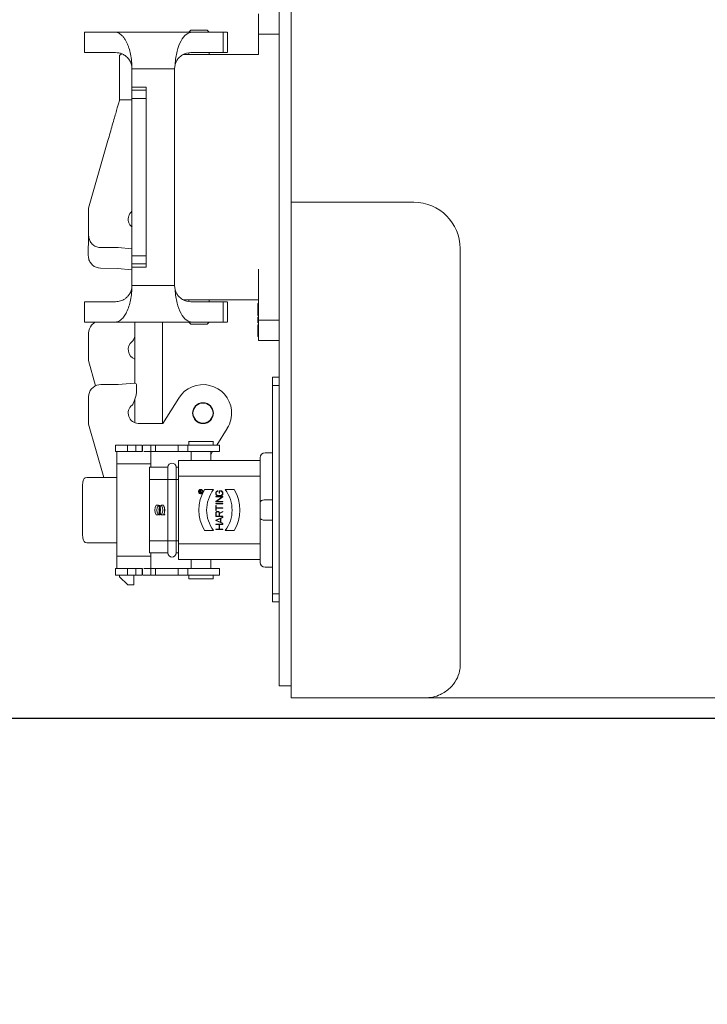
# Model space of a CAD drawing. Header units: millimetres. Extents: x 2665 to 40538, y 289 to 6965.
# Tile 3 of 68: x 4382 to 4551, y 1789 to 2030. Entities that reach past the tile are written whole.
import ezdxf

# ---------------------------------------------------------------- set-up
doc = ezdxf.new("R2010")
doc.units = ezdxf.units.MM
doc.header["$LTSCALE"] = 10
doc.layers.add('도면층1', color=1, linetype='Continuous')
doc.styles.add('HHI_Dims', font='simplex.shx', dxfattribs={"width": 0.8, "bigfont": 'whgtxt.shx'})
doc.dimstyles.new('HHI_Standard$0', dxfattribs={"dimtxt": 2.8, "dimasz": 2.5, "dimexe": 1, "dimexo": 1, "dimgap": 1.5, "dimtad": 1, "dimdsep": 46, "dimtxsty": 'HHI_Dims', "dimcen": 0, "dimclrd": 1, "dimclre": 1, "dimclrt": 1, "dimadec": 0, "dimazin": 2, "dimtp": 0.1, "dimtm": 0.1, "dimtfac": 0.65, "dimtmove": 0, "dimatfit": 3, "dimldrblk": 'OPEN30', "dimfxl": 1, "dimlwd": -1, "dimlwe": -1, "dimarcsym": 1})
doc.dimstyles.new('HHI_Standard$2', dxfattribs={"dimtxt": 3.5, "dimasz": 3.5, "dimexe": 1, "dimexo": 1, "dimgap": 1.5, "dimtad": 1, "dimdsep": 46, "dimtxsty": 'HHI_Dims', "dimcen": 0, "dimclrd": 3, "dimclre": 3, "dimclrt": 2, "dimadec": 3, "dimazin": 2, "dimtp": 0.1, "dimtm": 0.1, "dimtfac": 0.65, "dimtmove": 0, "dimatfit": 3, "dimldrblk": 'OPEN30', "dimfxl": 1, "dimlwd": -1, "dimlwe": -1, "dimarcsym": 1})

# ---------------------------------------------------------------- blocks, each defined once
blk = doc.blocks.new('base')
at = {"linetype": 'Continuous', "lineweight": 15}
for p, q in [((14988.76, -4026.24), (14988.76, -3846.24)), ((14991.76, -3904.24), (14991.76, -3849.24)), ((14983.76, -3866.74), (14983.76, -3876.74)), ((14941.16, -3876.24), (14941.16, -3871.24)), ((14948.58, -3871.24), (14941.16, -3871.24)), ((14967.5, -3871.24), (14948.58, -3871.24)), ((14967.16, -3870.74), (14966.66, -3871.24)), ((14971.16, -3870.74), (14967.16, -3870.74)), ((14975.09, -3871.24), (14967.5, -3871.24)), ((14971.66, -3871.24), (14971.16, -3870.74)), ((14975.09, -3876.24), (14975.09, -3871.24)), ((14976.16, -3876.24), (14976.16, -3871.24)), ((14988.76, -3871.74), (14983.76, -3871.74)), ((14948.78, -3876.24), (14941.16, -3876.24)), ((14950.19, -3876.51), (14949.76, -3876.94)), ((14949.76, -3887.79), (14949.76, -3876.94)), ((14983.76, -3876.74), (14965.37, -3876.74)), ((14966.66, -3876.38), (14966.66, -3876.74)), ((14975.09, -3876.24), (14967.18, -3876.24)), ((14971.66, -3876.74), (14971.66, -3876.19)), ((14963.18, -3880.24), (14952.78, -3880.24)), ((14952.78, -3884.74), (14952.78, -3880.24)), ((14963.33, -3879.14), (14963.18, -3880.24)), ((14963.18, -3880.24), (14963.18, -3933.24)), ((14949.76, -3881.63), (14949.76, -3881.63)), ((14949.76, -3883.04), (14949.76, -3883.04)), ((14952.78, -3884.74), (14956.28, -3884.74)), ((14952.78, -3885.48), (14952.78, -3884.74)), ((14952.78, -3885.48), (14956.28, -3885.48)), ((14956.28, -3885.48), (14956.28, -3884.74)), ((14949.76, -3887.79), (14952.78, -3887.79)), ((14952.78, -3887.48), (14956.28, -3887.48)), ((14952.78, -3926), (14952.78, -3887.48)), ((14956.28, -3926), (14956.28, -3887.48)), ((14942.16, -3914.29), (14946.89, -3897.79)), ((14991.76, -3912.9), (14991.76, -3904.24)), ((14942.16, -3914.29), (14942.16, -3920.99)), ((14991.76, -4034.24), (14991.76, -3912.9)), ((15021.76, -3912.9), (14991.76, -3912.9)), ((14942.18, -3921.09), (14942.09, -3925.94)), ((14944.69, -3923.95), (14944.65, -3923.94)), ((14944.69, -3923.95), (14945.16, -3923.99)), ((14945.16, -3923.99), (14949.36, -3923.99)), ((14949.36, -3923.99), (14952.74, -3924.3)), ((15033.1, -4026.24), (15033.1, -3924.24)), ((14952.78, -3926), (14956.28, -3926)), ((14944.57, -3928.94), (14944.53, -3928.94)), ((14944.57, -3928.94), (14945.04, -3928.99)), ((14945.04, -3928.99), (14949.24, -3929.06)), ((14949.24, -3929.06), (14952.78, -3929.45)), ((14952.78, -3927.99), (14956.28, -3927.99)), ((14952.78, -3928.74), (14952.78, -3927.99)), ((14956.28, -3928.74), (14952.78, -3928.74)), ((14952.78, -3933.24), (14952.78, -3928.74)), ((14956.28, -3928.74), (14956.28, -3927.99)), ((14983.76, -3941.74), (14983.76, -3929.24)), ((14963.18, -3933.24), (14952.78, -3933.24)), ((14963.18, -3933.24), (14963.33, -3934.33)), ((14941.16, -3937.24), (14948.78, -3937.24)), ((14941.16, -3937.24), (14941.16, -3942.24)), ((14965.37, -3936.74), (14983.76, -3936.74)), ((14966.66, -3936.74), (14966.66, -3937.09)), ((14967.18, -3937.24), (14975.09, -3937.24)), ((14971.66, -3937.29), (14971.66, -3936.74)), ((14975.09, -3937.24), (14975.09, -3942.24)), ((14976.16, -3942.24), (14976.16, -3937.24)), ((14983.76, -3937.68), (14983.55, -3937.68)), ((14983.55, -3938.52), (14983.76, -3938.52)), ((14983.76, -3937.83), (14983.56, -3937.83)), ((14983.56, -3938.11), (14983.56, -3938.35)), ((14983.56, -3938.52), (14983.56, -3938.81)), ((14983.56, -3938.81), (14983.56, -3940.61)), ((14983.76, -3938.81), (14983.56, -3938.81)), ((14983.76, -3940.61), (14983.56, -3940.61)), ((14983.76, -3941.03), (14983.56, -3941.03)), ((14983.56, -3941.03), (14983.56, -3941.03)), ((14983.56, -3941.03), (14983.76, -3941.03)), ((14941.16, -3942.24), (14948.58, -3942.24)), ((14967.5, -3942.24), (14948.58, -3942.24)), ((14953.51, -3942.24), (14953.51, -3954.74)), ((14960.26, -3942.24), (14960.26, -3967.05)), ((14966.66, -3942.24), (14967.16, -3942.74)), ((14967.5, -3942.24), (14975.09, -3942.24)), ((14971.16, -3942.74), (14971.66, -3942.24)), ((14983.56, -3941.46), (14983.76, -3941.46)), ((14983.56, -3941.46), (14983.56, -3941.55)), ((14983.56, -3941.55), (14983.56, -3941.71)), ((14983.56, -3941.71), (14983.56, -3941.93)), ((14983.76, -3941.71), (14983.56, -3941.71)), ((14983.76, -3941.93), (14983.56, -3941.93)), ((14983.56, -3941.93), (14983.56, -3942.27)), ((14983.56, -3942.44), (14983.76, -3942.44)), ((14983.56, -3942.86), (14983.56, -3944.67)), ((14983.76, -3942.86), (14983.56, -3942.86)), ((14988.76, -3941.74), (14983.76, -3941.74)), ((14983.76, -3946.74), (14983.76, -3941.74)), ((14942.15, -3951.59), (14942.18, -3944.9)), ((14953.36, -3945.99), (14953.12, -3946.58)), ((14983.76, -3944.67), (14983.56, -3944.67)), ((14983.56, -3944.67), (14983.56, -3945.74)), ((14983.56, -3945.74), (14983.76, -3945.74)), ((14988.76, -3946.74), (14983.76, -3946.74)), ((14943.89, -3957.8), (14942.15, -3951.59)), ((14953.51, -3954.74), (14953.51, -3957.17)), ((14944.65, -3957.56), (14944.69, -3957.55)), ((14944.69, -3957.55), (14945.16, -3957.52)), ((14949.36, -3957.52), (14945.16, -3957.52)), ((14953.34, -3957.15), (14949.36, -3957.52)), ((14953.88, -3957.52), (14953.91, -3957.63)), ((14953.91, -3957.63), (14953.91, -3958.59)), ((14988.76, -3955.74), (14987.16, -3955.74)), ((14987.16, -3957.74), (14987.16, -3955.74)), ((14988.76, -3957.74), (14987.16, -3957.74)), ((14987.16, -4008.74), (14987.16, -3957.74)), ((14942.16, -3967.21), (14942.16, -3960.52)), ((14953.35, -3961.55), (14953.11, -3962.15)), ((14953.51, -3961.1), (14953.51, -3964.74)), ((14964.22, -3960.81), (14960.32, -3967.05)), ((14953.51, -3964.74), (14953.51, -3966.87)), ((14945.89, -3980.24), (14942.16, -3967.21)), ((14954.3, -3967.02), (14955.65, -3967.05)), ((14960.32, -3967.05), (14955.65, -3967.05)), ((14976.09, -3968.23), (14973.52, -3972.34)), ((14948.77, -3973.94), (14948.77, -3972.34)), ((14951.71, -3973.94), (14951.71, -3972.34)), ((14953.71, -3972.34), (14951.71, -3972.34)), ((14953.71, -3973.94), (14953.71, -3972.34)), ((14955.24, -3973.94), (14955.24, -3972.34)), ((14955.35, -3973.94), (14955.35, -3972.34)), ((14957.39, -3972.34), (14957.39, -3973.94)), ((14957.39, -3972.34), (14958.51, -3972.34)), ((14958.51, -3973.94), (14958.51, -3972.34)), ((14964.12, -3973.94), (14964.12, -3972.34)), ((14966.42, -3972.34), (14964.12, -3972.34)), ((14966.42, -3973.94), (14966.42, -3972.34)), ((14966.66, -3971.38), (14966.66, -3972.4)), ((14972.66, -3972.4), (14972.66, -3971.38)), ((14974.16, -3973.94), (14974.16, -3972.33)), ((14953.71, -3973.94), (14951.71, -3973.94)), ((14958.51, -3973.94), (14957.39, -3973.94)), ((14966.42, -3973.94), (14964.12, -3973.94)), ((14967.26, -3973.94), (14967.26, -3976.14)), ((14972.06, -3976.14), (14972.06, -3973.94)), ((14972.52, -3973.94), (14972.06, -3974.68)), ((14987.16, -3974.24), (14985.36, -3974.24)), ((14949.1, -3976.94), (14957.4, -3976.94)), ((14949.1, -3980.24), (14949.1, -3976.94)), ((14957.4, -3977.74), (14957.4, -3976.94)), ((14957.42, -3977.74), (14957.42, -3976.94)), ((14984.16, -3976.14), (14964.16, -3976.14)), ((14964.16, -3979.94), (14964.16, -3976.14)), ((14984.16, -3976.34), (14984.16, -3975.44)), ((14984.16, -3986.34), (14984.16, -3976.34)), ((14961.56, -3977.74), (14957.06, -3977.74)), ((14957.06, -3980.74), (14957.06, -3977.74)), ((14961.56, -3980.74), (14961.56, -3977.74)), ((14963.56, -3977.74), (14963.56, -3980.74)), ((14964.16, -3977.74), (14963.56, -3977.74)), ((14949.1, -3980.24), (14949.1, -3996.24)), ((14957.06, -3980.74), (14961.56, -3980.74)), ((14957.06, -3995.74), (14957.06, -3980.74)), ((14961.56, -3995.74), (14961.56, -3980.74)), ((14963.56, -3980.74), (14961.56, -3980.74)), ((14963.56, -3980.74), (14963.56, -3995.74)), ((14963.56, -3980.74), (14964.16, -3980.74)), ((14984.16, -3979.94), (14964.16, -3979.94)), ((14964.16, -3996.54), (14964.16, -3979.94)), ((14940.65, -3984.24), (14940.65, -3992.24)), ((14969.27, -3983.96), (14969.27, -3983.65)), ((14969.92, -3983.96), (14969.27, -3983.96)), ((14969.32, -3983.65), (14969.32, -3983.91)), ((14969.32, -3983.91), (14969.58, -3983.91)), ((14969.58, -3983.91), (14969.58, -3983.65)), ((14969.63, -3983.61), (14969.92, -3983.46)), ((14969.92, -3983.52), (14969.63, -3983.66)), ((14969.63, -3983.66), (14969.63, -3983.91)), ((14969.63, -3983.91), (14969.92, -3983.91)), ((14969.92, -3983.46), (14969.92, -3983.52)), ((14969.92, -3983.91), (14969.92, -3983.96)), ((14970.5, -3983.24), (14972.75, -3983.24)), ((14973.8, -3983.51), (14973.8, -3983.59)), ((14974.12, -3984.14), (14974.12, -3983.5)), ((14974.12, -3983.5), (14974.4, -3983.5)), ((14974.2, -3984.14), (14974.12, -3984.14)), ((14974.4, -3983.57), (14974.2, -3983.57)), ((14974.2, -3983.57), (14974.2, -3984.14)), ((14975.56, -3983.24), (14977.82, -3983.24)), ((14973.31, -3984.95), (14975, -3984.95)), ((14973.31, -3985.02), (14973.31, -3984.95)), ((14973.31, -3986.14), (14974.88, -3985.02)), ((14974.88, -3985.02), (14973.31, -3985.02)), ((14973.31, -3986.23), (14973.31, -3986.14)), ((14975, -3986.23), (14973.31, -3986.23)), ((14973.31, -3986.63), (14975, -3986.63)), ((14973.31, -3986.71), (14973.31, -3986.63)), ((14975, -3986.71), (14973.31, -3986.71)), ((14975, -3985.03), (14973.43, -3986.15)), ((14973.43, -3986.15), (14975, -3986.15)), ((14973.92, -3984.71), (14974.4, -3984.71)), ((14974.4, -3984.78), (14973.92, -3984.78)), ((14975, -3984.95), (14975, -3985.03)), ((14975, -3986.15), (14975, -3986.23)), ((14975, -3986.63), (14975, -3986.71)), ((14984.16, -3990.14), (14984.16, -3986.34)), ((14987.16, -3985.74), (14985.36, -3985.74)), ((14958.7, -3987.04), (14959.24, -3987.04)), ((14959.37, -3987.1), (14959.78, -3987.1)), ((14959.37, -3987.12), (14959.37, -3987.1)), ((14959.57, -3987.12), (14959.37, -3987.12)), ((14959.37, -3987.39), (14959.57, -3987.39)), ((14959.37, -3987.41), (14959.37, -3987.39)), ((14959.78, -3987.41), (14959.37, -3987.41)), ((14959.37, -3987.45), (14959.78, -3987.62)), ((14959.37, -3987.47), (14959.37, -3987.45)), ((14959.48, -3987.51), (14959.37, -3987.47)), ((14959.78, -3987.64), (14959.37, -3987.81)), ((14959.37, -3987.79), (14959.48, -3987.75)), ((14959.37, -3987.81), (14959.37, -3987.79)), ((14959.37, -3987.85), (14959.79, -3987.85)), ((14959.37, -3987.87), (14959.37, -3987.85)), ((14959.57, -3987.87), (14959.37, -3987.87)), ((14959.37, -3988.14), (14959.57, -3988.04)), ((14959.57, -3988.06), (14959.37, -3988.16)), ((14959.37, -3988.16), (14959.37, -3988.14)), ((14959.37, -3988.34), (14959.77, -3988.34)), ((14959.37, -3988.36), (14959.37, -3988.34)), ((14959.77, -3988.36), (14959.37, -3988.36)), ((14959.37, -3988.61), (14959.78, -3988.61)), ((14959.37, -3988.62), (14959.37, -3988.61)), ((14959.78, -3988.62), (14959.37, -3988.62)), ((14959.37, -3988.72), (14959.78, -3988.72)), ((14959.37, -3988.74), (14959.37, -3988.72)), ((14959.75, -3988.74), (14959.37, -3988.74)), ((14959.37, -3989.01), (14959.75, -3988.74)), ((14959.37, -3989.03), (14959.37, -3989.01)), ((14959.78, -3989.03), (14959.37, -3989.03)), ((14959.78, -3988.74), (14959.4, -3989.01)), ((14959.4, -3989.01), (14959.78, -3989.01)), ((14959.48, -3987.75), (14959.48, -3987.51)), ((14959.5, -3987.52), (14959.5, -3987.74)), ((14959.76, -3987.63), (14959.5, -3987.52)), ((14959.5, -3987.74), (14959.76, -3987.63)), ((14959.52, -3989.07), (14959.63, -3989.07)), ((14959.63, -3989.09), (14959.52, -3989.09)), ((14959.52, -3989.36), (14959.57, -3989.36)), ((14959.59, -3989.38), (14959.52, -3989.38)), ((14959.57, -3987.39), (14959.57, -3987.12)), ((14959.57, -3988.04), (14959.57, -3987.87)), ((14959.57, -3989.22), (14959.59, -3989.22)), ((14959.57, -3989.36), (14959.57, -3989.22)), ((14959.59, -3987.12), (14959.59, -3987.39)), ((14959.78, -3987.12), (14959.59, -3987.12)), ((14959.59, -3987.39), (14959.78, -3987.39)), ((14959.59, -3987.87), (14959.59, -3988.05)), ((14959.77, -3987.87), (14959.59, -3987.87)), ((14959.59, -3989.22), (14959.59, -3989.38)), ((14959.66, -3989.37), (14959.66, -3989.35)), ((14959.77, -3988.05), (14959.77, -3987.87)), ((14959.77, -3988.21), (14959.79, -3988.21)), ((14959.77, -3988.34), (14959.77, -3988.21)), ((14959.77, -3988.5), (14959.77, -3988.36)), ((14959.79, -3988.5), (14959.77, -3988.5)), ((14959.78, -3987.1), (14959.78, -3987.12)), ((14959.78, -3987.39), (14959.78, -3987.41)), ((14959.78, -3987.62), (14959.78, -3987.64)), ((14959.78, -3988.61), (14959.78, -3988.62)), ((14959.78, -3988.72), (14959.78, -3988.74)), ((14959.78, -3989.01), (14959.78, -3989.03)), ((14959.79, -3987.85), (14959.79, -3988.05)), ((14959.79, -3988.21), (14959.79, -3988.5)), ((14959.91, -3987.04), (14960.46, -3987.04)), ((14960.59, -3989.26), (14960.75, -3989.26)), ((14960.59, -3989.28), (14960.59, -3989.26)), ((14960.66, -3989.28), (14960.59, -3989.28)), ((14960.59, -3989.37), (14960.66, -3989.34)), ((14960.66, -3989.35), (14960.59, -3989.38)), ((14960.59, -3989.38), (14960.59, -3989.37)), ((14960.66, -3989.34), (14960.66, -3989.28)), ((14960.67, -3989.28), (14960.67, -3989.34)), ((14960.74, -3989.28), (14960.67, -3989.28)), ((14960.74, -3989.34), (14960.74, -3989.28)), ((14960.75, -3989.26), (14960.75, -3989.34)), ((14973.28, -3988.36), (14973.28, -3987.15)), ((14973.28, -3987.15), (14973.35, -3987.15)), ((14973.35, -3988.36), (14973.28, -3988.36)), ((14973.28, -3989.84), (14973.28, -3989.02)), ((14973.35, -3987.15), (14973.35, -3987.72)), ((14973.35, -3987.72), (14975, -3987.72)), ((14975, -3987.79), (14973.35, -3987.79)), ((14973.35, -3987.79), (14973.35, -3988.36)), ((14973.35, -3989.02), (14973.35, -3989.77)), ((14974.12, -3989.77), (14974.12, -3989.02)), ((14974.19, -3988.96), (14975, -3988.56)), ((14975, -3988.64), (14974.2, -3989.04)), ((14974.2, -3989.04), (14974.2, -3989.77)), ((14975, -3987.72), (14975, -3987.79)), ((14975, -3988.56), (14975, -3988.64)), ((14959.24, -3989.44), (14958.7, -3989.44)), ((14960.46, -3989.44), (14959.91, -3989.44)), ((14975, -3989.84), (14973.28, -3989.84)), ((14973.31, -3990.73), (14975, -3990.01)), ((14973.31, -3990.81), (14973.31, -3990.73)), ((14975, -3991.53), (14973.31, -3990.81)), ((14973.31, -3991.77), (14973.31, -3991.7)), ((14973.31, -3991.7), (14975, -3991.7)), ((14974.12, -3991.77), (14973.31, -3991.77)), ((14973.35, -3989.77), (14974.12, -3989.77)), ((14974.48, -3990.31), (14973.41, -3990.77)), ((14973.41, -3990.77), (14974.48, -3991.23)), ((14974.12, -3992.9), (14974.12, -3991.77)), ((14974.2, -3989.77), (14975, -3989.77)), ((14975, -3991.77), (14974.2, -3991.77)), ((14974.2, -3991.77), (14974.2, -3992.9)), ((14974.48, -3991.23), (14974.48, -3990.31)), ((14975, -3990.09), (14974.56, -3990.28)), ((14974.56, -3990.28), (14974.56, -3991.26)), ((14974.56, -3991.26), (14975, -3991.45)), ((14975, -3989.77), (14975, -3989.84)), ((14975, -3990.01), (14975, -3990.09)), ((14975, -3991.45), (14975, -3991.53)), ((14975, -3991.7), (14975, -3991.77)), ((14984.16, -4000.14), (14984.16, -3990.14)), ((14987.16, -3990.74), (14985.36, -3990.74)), ((14972.75, -3993.24), (14970.5, -3993.24)), ((14973.31, -3992.98), (14973.31, -3992.9)), ((14973.31, -3992.9), (14974.12, -3992.9)), ((14975, -3992.98), (14973.31, -3992.98)), ((14974.2, -3992.9), (14975, -3992.9)), ((14975, -3992.9), (14975, -3992.98)), ((14977.82, -3993.24), (14975.56, -3993.24)), ((14949.1, -3999.54), (14949.1, -3996.24)), ((14957.06, -3995.74), (14961.56, -3995.74)), ((14957.06, -3998.74), (14957.06, -3995.74)), ((14961.56, -3998.74), (14961.56, -3995.74)), ((14963.56, -3995.74), (14961.56, -3995.74)), ((14963.56, -3995.74), (14963.56, -3998.74)), ((14963.56, -3995.74), (14964.16, -3995.74)), ((14984.16, -3996.54), (14964.16, -3996.54)), ((14964.16, -4000.34), (14964.16, -3996.54)), ((14957.06, -3998.74), (14961.56, -3998.74)), ((14957.4, -3999.54), (14957.4, -3998.74)), ((14957.42, -3999.54), (14957.42, -3998.74)), ((14963.56, -3998.74), (14964.16, -3998.74)), ((14957.4, -3999.54), (14949.1, -3999.54)), ((14984.16, -4000.34), (14964.16, -4000.34)), ((14967.26, -4000.34), (14967.26, -4002.54)), ((14972.06, -4002.54), (14972.06, -4000.34)), ((14984.16, -4001.04), (14984.16, -4000.14)), ((14948.77, -4002.54), (14948.77, -4004.14)), ((14951.71, -4002.54), (14951.71, -4004.14)), ((14951.71, -4002.54), (14953.71, -4002.54)), ((14953.71, -4002.54), (14953.71, -4004.14)), ((14955.24, -4002.54), (14955.24, -4004.14)), ((14955.35, -4002.54), (14955.35, -4004.14)), ((14957.39, -4002.54), (14957.39, -4004.14)), ((14957.39, -4002.54), (14958.51, -4002.54)), ((14958.51, -4002.54), (14958.51, -4004.14)), ((14964.12, -4002.54), (14964.12, -4004.14)), ((14964.12, -4002.54), (14966.42, -4002.54)), ((14966.42, -4002.54), (14966.42, -4004.14)), ((14974.16, -4004.14), (14974.16, -4002.53)), ((14987.16, -4002.24), (14985.36, -4002.24)), ((14949.76, -4004.57), (14949.76, -4004.14)), ((14949.76, -4004.57), (14951.76, -4006.57)), ((14951.71, -4004.14), (14953.71, -4004.14)), ((14953.26, -4006.57), (14953.26, -4004.14)), ((14957.39, -4004.14), (14958.51, -4004.14)), ((14964.12, -4004.14), (14966.42, -4004.14)), ((14966.66, -4004.08), (14966.66, -4005.1)), ((14966.66, -4005.04), (14972.66, -4005.04)), ((14972.66, -4005.1), (14972.66, -4004.08)), ((14953.26, -4006.57), (14951.76, -4006.57)), ((14988.76, -4008.74), (14987.16, -4008.74)), ((14987.16, -4010.74), (14987.16, -4008.74)), ((14988.76, -4010.74), (14987.16, -4010.74)), ((14988.76, -4031.24), (14988.76, -4026.24)), ((14991.76, -4031.24), (14988.76, -4031.24)), ((14991.76, -4034.24), (15024.47, -4034.24)), ((15041.76, -4034.24), (15024.47, -4034.24)), ((15159.33, -4034.24), (15041.76, -4034.24))]:
    blk.add_line(p, q, dxfattribs=at)
at = {"linetype": 'Continuous', "lineweight": 15, "flags": 128}
for points in [[(14953.36, -3945.99), (14953.5, -3945.63), (14953.51, -3945.59)], [(14985.36, -3985.74), (14985.12, -3985.75), (14984.9, -3985.78), (14984.69, -3985.84), (14984.51, -3985.91), (14984.36, -3986), (14984.25, -3986.11), (14984.18, -3986.22), (14984.16, -3986.34)], [(14985.36, -3990.74), (14985.12, -3990.73), (14984.9, -3990.69), (14984.69, -3990.64), (14984.51, -3990.56), (14984.36, -3990.47), (14984.25, -3990.37), (14984.18, -3990.26), (14984.16, -3990.14)]]:
    blk.add_lwpolyline(points, dxfattribs=at)
at = {"linetype": 'Continuous', "lineweight": 15}
for centre, radius in [((14970.16, -3964.52), 2.55), ((14970.16, -3964.49), 2.45), ((14960.67, -3989.32), 0.126)]:
    blk.add_circle(centre, radius, dxfattribs=at)
for centre, radius, start, end in [((15021.76, -3924.24), 11.34, 0, 90), ((14945.31, -3944.96), 3.13, 140.2796, 178.8283), ((14945.18, -3944.91), 3, 116.8792, 139.3824), ((14954.36, -3948.96), 2.5, 128.1783, 250.2039), ((14952.19, -3946.21), 1, 308.1783, 338.008), ((14945.16, -3960.52), 3, 99.741, 139.6671), ((14953.38, -3957.68), 0.529, 17.7291, 94.8709), ((14970.16, -3964.52), 7, 5.7292, 148), ((14945.29, -3960.56), 3.13, 140.5642, 179.1129), ((14945.91, -3958.59), 8, 338.2926, 360), ((14954.36, -3964.52), 2.5, 128.4629, 268.6555), ((14952.18, -3961.78), 1, 308.4629, 338.2926), ((14970.04, -3964.49), 7.12, 328.3184, 5.4108), ((14985.36, -3975.44), 1.2, 90, 180), ((14962.56, -3977.74), 1, 0, 180), ((14979.16, -3988.24), 10, 149.9996, 209.9995), ((14979.16, -3988.24), 8.12, 142.0197, 217.9791), ((14969.16, -3988.24), 8.12, 322.0204, 37.9803), ((14969.16, -3988.24), 10, 330.0002, 30.0006), ((14960.78, -3988.24), 2.4, 150.0002, 210.0004), ((14960.78, -3988.24), 1.95, 142.0204, 217.9803), ((14959.52, -3989.22), 0.136, 89.9885, 270), ((14959.68, -3988.05), 0.11, 187.348, 0), ((14959.63, -3989.22), 0.154, 280.1659, 90), ((14959.63, -3989.22), 0.136, 281.5329, 90), ((14958.38, -3988.24), 1.95, 322.0197, 37.9795), ((14958.38, -3988.24), 2.4, 329.9996, 29.9998), ((14962.56, -3998.74), 1, 180, 0), ((14985.36, -4001.04), 1.2, 180, 270)]:
    blk.add_arc(centre, radius, start, end, dxfattribs=at)
for points, knots in [([(14952.78, -3880.24), (14952.76, -3879.63), (14952.73, -3878.39), (14952.46, -3876.64), (14952.11, -3875.32), (14951.77, -3874.37), (14951.46, -3873.66), (14951.08, -3872.98), (14950.63, -3872.35), (14950.16, -3871.88), (14949.68, -3871.53), (14949.16, -3871.29), (14948.79, -3871.26), (14948.58, -3871.24)], [0, 0, 0, 0, 0.123482, 0.249709, 0.37055, 0.434873, 0.499843, 0.577928, 0.661378, 0.749894, 0.819089, 0.90259, 1, 1, 1, 1]), ([(14967.5, -3871.24), (14967.01, -3871.34), (14966.04, -3871.55), (14964.73, -3873.22), (14963.9, -3875.37), (14963.47, -3877.45), (14963.38, -3878.58), (14963.33, -3879.14)], [0, 0, 0, 0, 0.249888, 0.499659, 0.749158, 0.875331, 1, 1, 1, 1]), ([(14976.03, -3871.24), (14976.06, -3871.24), (14976.17, -3871.24), (14975.54, -3871.24), (14975.09, -3871.24)], [0, 0, 0, 0, 0.2966362, 1, 1, 1, 1]), ([(14948.78, -3876.24), (14949.05, -3876.25), (14949.58, -3876.28), (14950.35, -3876.53), (14950.98, -3876.87), (14951.47, -3877.26), (14951.82, -3877.63), (14952.13, -3878.03), (14952.38, -3878.47), (14952.58, -3878.98), (14952.74, -3879.57), (14952.77, -3880.02), (14952.78, -3880.24)], [0, 0, 0, 0, 0.175272, 0.341485, 0.50016, 0.591086, 0.674171, 0.750199, 0.816446, 0.875179, 0.941958, 1, 1, 1, 1]), ([(14967.18, -3876.24), (14966.48, -3876.33), (14965.44, -3876.46), (14964.28, -3877.43), (14963.67, -3878.24), (14963.44, -3878.86), (14963.33, -3879.14)], [0, 0, 0, 0, 0.499879, 0.749958, 0.886664, 1, 1, 1, 1]), ([(14976.03, -3876.24), (14976.06, -3876.24), (14976.17, -3876.24), (14975.54, -3876.24), (14975.09, -3876.24)], [0, 0, 0, 0, 0.2966362, 1, 1, 1, 1]), ([(14952.78, -3887.48), (14952.78, -3887.23), (14952.78, -3886.73), (14952.78, -3886.08), (14952.78, -3885.62), (14952.78, -3885.53), (14952.78, -3885.48)], [0, 0, 0, 0, 0.25, 0.5, 0.749999, 1, 1, 1, 1]), ([(14956.28, -3887.48), (14956.28, -3887.23), (14956.28, -3886.73), (14956.28, -3886.08), (14956.28, -3885.62), (14956.28, -3885.53), (14956.28, -3885.48)], [0, 0, 0, 0, 0.25, 0.5, 0.749999, 1, 1, 1, 1]), ([(14946.89, -3897.79), (14947.07, -3897.15), (14947.44, -3895.86), (14947.99, -3893.97), (14948.48, -3892.25), (14948.92, -3890.71), (14949.28, -3889.46), (14949.55, -3888.51), (14949.73, -3887.9), (14949.75, -3887.83), (14949.76, -3887.79)], [0, 0, 0, 0, 0.125112, 0.250017, 0.381772, 0.500025, 0.628259, 0.750083, 0.875998, 1, 1, 1, 1]), ([(14952.8, -3918.95), (14952.62, -3918.77), (14952.25, -3918.42), (14951.93, -3917.71), (14951.82, -3916.94), (14951.95, -3916.18), (14952.28, -3915.52), (14952.62, -3915.21), (14952.78, -3915.07)], [0, 0, 0, 0, 0.171796, 0.343591, 0.515388, 0.687182, 0.858979, 1, 1, 1, 1]), ([(14942.16, -3920.99), (14942.19, -3921.34), (14942.27, -3922.05), (14942.67, -3922.64), (14942.87, -3922.93)], [0, 0, 0, 0, 0.5, 1, 1, 1, 1]), ([(14942.87, -3922.93), (14943.12, -3923.18), (14943.63, -3923.67), (14944.31, -3923.85), (14944.65, -3923.94)], [0, 0, 0, 0, 0.500001, 1, 1, 1, 1]), ([(14942.09, -3925.94), (14942.12, -3926.29), (14942.18, -3927), (14942.57, -3927.59), (14942.77, -3927.89)], [0, 0, 0, 0, 0.5, 1, 1, 1, 1]), ([(14952.78, -3927.99), (14952.78, -3927.95), (14952.78, -3927.86), (14952.78, -3927.39), (14952.78, -3926.75), (14952.78, -3926.25), (14952.78, -3926)], [0, 0, 0, 0, 0.250002, 0.499999, 0.75, 1, 1, 1, 1]), ([(14956.28, -3927.99), (14956.28, -3927.95), (14956.28, -3927.86), (14956.28, -3927.39), (14956.28, -3926.75), (14956.28, -3926.25), (14956.28, -3926)], [0, 0, 0, 0, 0.250002, 0.499999, 0.75, 1, 1, 1, 1]), ([(14942.77, -3927.89), (14943.02, -3928.14), (14943.51, -3928.65), (14944.19, -3928.84), (14944.53, -3928.94)], [0, 0, 0, 0, 0.499997, 1, 1, 1, 1]), ([(14948.58, -3942.24), (14948.84, -3942.21), (14949.37, -3942.15), (14950.15, -3941.65), (14950.86, -3940.86), (14951.51, -3939.76), (14952.04, -3938.43), (14952.46, -3936.84), (14952.73, -3935.09), (14952.76, -3933.85), (14952.78, -3933.24)], [0, 0, 0, 0, 0.125433, 0.250089, 0.382532, 0.500071, 0.629263, 0.750161, 0.876456, 1, 1, 1, 1]), ([(14948.78, -3937.24), (14949.18, -3937.21), (14949.96, -3937.14), (14950.92, -3936.66), (14951.64, -3936.07), (14952.08, -3935.53), (14952.38, -3935), (14952.58, -3934.49), (14952.74, -3933.91), (14952.77, -3933.45), (14952.78, -3933.24)], [0, 0, 0, 0, 0.259459, 0.500103, 0.633738, 0.750106, 0.81654, 0.875132, 0.941964, 1, 1, 1, 1]), ([(14963.33, -3934.33), (14963.38, -3934.9), (14963.47, -3936.03), (14963.9, -3938.1), (14964.73, -3940.26), (14966.04, -3941.92), (14967.01, -3942.13), (14967.5, -3942.24)], [0, 0, 0, 0, 0.12465, 0.25083, 0.500334, 0.750108, 1, 1, 1, 1]), ([(14967.18, -3937.24), (14966.48, -3937.15), (14965.44, -3937.02), (14964.28, -3936.05), (14963.67, -3935.23), (14963.44, -3934.62), (14963.33, -3934.33)], [0, 0, 0, 0, 0.499874, 0.749941, 0.886687, 1, 1, 1, 1]), ([(14975.09, -3937.24), (14975.54, -3937.24), (14976.17, -3937.24), (14976.06, -3937.24), (14976.03, -3937.24)], [0, 0, 0, 0, 0.7033638, 1, 1, 1, 1]), ([(14983.56, -3937.68), (14983.56, -3937.68), (14983.56, -3937.7), (14983.56, -3937.79), (14983.56, -3937.93), (14983.56, -3938.04), (14983.56, -3938.1)], [0, 0, 0, 0, 0.249999, 0.500001, 0.750004, 1, 1, 1, 1]), ([(14983.56, -3937.83), (14983.56, -3937.83), (14983.56, -3937.83), (14983.56, -3937.86), (14983.56, -3937.91), (14983.56, -3937.96), (14983.56, -3938.01), (14983.56, -3938.06), (14983.56, -3938.1), (14983.56, -3938.11), (14983.56, -3938.11)], [0, 0, 0, 0, 0.124989, 0.249988, 0.375003, 0.5, 0.624995, 0.749994, 0.874993, 1, 1, 1, 1]), ([(14983.56, -3938.1), (14983.56, -3938.15), (14983.56, -3938.26), (14983.56, -3938.4), (14983.56, -3938.5), (14983.56, -3938.51), (14983.56, -3938.52)], [0, 0, 0, 0, 0.249996, 0.500007, 0.750002, 1, 1, 1, 1]), ([(14983.56, -3941.04), (14983.56, -3941.04), (14983.56, -3941.04), (14983.56, -3941.13), (14983.56, -3941.27), (14983.56, -3941.39), (14983.56, -3941.46)], [0, 0, 0, 0, 0.202496, 0.468318, 0.734151, 1, 1, 1, 1]), ([(14967.16, -3942.74), (14967.19, -3942.74), (14967.25, -3942.74), (14967.71, -3942.74), (14968.37, -3942.74), (14969.16, -3942.74), (14969.94, -3942.74), (14970.61, -3942.74), (14971.07, -3942.74), (14971.13, -3942.74), (14971.16, -3942.74)], [0, 0, 0, 0, 0.125, 0.25, 0.375, 0.500002, 0.625, 0.75, 0.875, 1, 1, 1, 1]), ([(14975.09, -3942.24), (14975.54, -3942.24), (14976.17, -3942.24), (14976.06, -3942.24), (14976.03, -3942.24)], [0, 0, 0, 0, 0.7033638, 1, 1, 1, 1]), ([(14983.56, -3941.93), (14983.56, -3942), (14983.56, -3942.1), (14983.56, -3942.21), (14983.56, -3942.3), (14983.56, -3942.36), (14983.56, -3942.43), (14983.56, -3942.44), (14983.56, -3942.44)], [0, 0, 0, 0, 0.2394273, 0.3700414, 0.4999769, 0.6305986, 0.7605387, 1, 1, 1, 1]), ([(14951.71, -3972.34), (14951.32, -3972.34), (14950.54, -3972.34), (14949.56, -3972.34), (14948.88, -3972.34), (14948.8, -3972.34), (14948.77, -3972.34)], [0, 0, 0, 0, 0.249997, 0.499998, 0.75, 1, 1, 1, 1]), ([(14955.24, -3972.34), (14955.21, -3972.34), (14955.16, -3972.34), (14954.8, -3972.34), (14954.3, -3972.34), (14953.91, -3972.34), (14953.71, -3972.34)], [0, 0, 0, 0, 0.250004, 0.499995, 0.75, 1, 1, 1, 1]), ([(14957.39, -3972.34), (14957.13, -3972.34), (14956.6, -3972.34), (14955.92, -3972.34), (14955.66, -3972.34), (14955.53, -3972.34)], [0, 0, 0, 0, 0.335712, 0.671416, 1, 1, 1, 1]), ([(14964.12, -3972.34), (14963.74, -3972.34), (14962.97, -3972.34), (14961.58, -3972.34), (14960.08, -3972.34), (14959.03, -3972.34), (14958.51, -3972.34)], [0, 0, 0, 0, 0.250001, 0.500001, 0.75, 1, 1, 1, 1]), ([(14974.14, -3972.34), (14974.15, -3972.34), (14974.26, -3972.34), (14973.84, -3972.34), (14972.88, -3972.34), (14971.35, -3972.34), (14969.58, -3972.34), (14967.79, -3972.34), (14966.88, -3972.34), (14966.42, -3972.34)], [0, 0, 0, 0, 0.00727, 0.172726, 0.33818, 0.503634, 0.669089, 0.834544, 1, 1, 1, 1]), ([(14969.66, -3971.44), (14969.27, -3971.44), (14968.48, -3971.44), (14967.49, -3971.44), (14966.79, -3971.44), (14966.7, -3971.44), (14966.66, -3971.44)], [0, 0, 0, 0, 0.249999, 0.500001, 0.750001, 1, 1, 1, 1]), ([(14972.66, -3971.44), (14972.61, -3971.44), (14972.52, -3971.44), (14971.83, -3971.44), (14970.84, -3971.44), (14970.05, -3971.44), (14969.66, -3971.44)], [0, 0, 0, 0, 0.249999, 0.500003, 0.75, 1, 1, 1, 1]), ([(14951.71, -3973.94), (14951.32, -3973.94), (14950.54, -3973.94), (14949.56, -3973.94), (14948.88, -3973.94), (14948.8, -3973.94), (14948.77, -3973.94)], [0, 0, 0, 0, 0.249997, 0.499998, 0.75, 1, 1, 1, 1]), ([(14949.04, -3973.94), (14949.05, -3973.98), (14949.07, -3974.07), (14949.08, -3974.77), (14949.09, -3975.76), (14949.1, -3976.55), (14949.1, -3976.94)], [0, 0, 0, 0, 0.250001, 0.5, 0.75, 1, 1, 1, 1]), ([(14955.24, -3973.94), (14955.21, -3973.94), (14955.16, -3973.94), (14954.8, -3973.94), (14954.3, -3973.94), (14953.91, -3973.94), (14953.71, -3973.94)], [0, 0, 0, 0, 0.250004, 0.499995, 0.75, 1, 1, 1, 1]), ([(14957.39, -3973.94), (14957.13, -3973.94), (14956.61, -3973.94), (14956, -3973.94), (14955.78, -3973.94), (14955.7, -3973.94)], [0, 0, 0, 0, 0.386795, 0.773581, 1, 1, 1, 1]), ([(14957.4, -3976.94), (14957.39, -3976.55), (14957.39, -3975.76), (14957.38, -3974.77), (14957.36, -3974.07), (14957.35, -3973.98), (14957.34, -3973.94)], [0, 0, 0, 0, 0.25, 0.5, 0.749999, 1, 1, 1, 1]), ([(14957.42, -3976.94), (14957.42, -3976.33), (14957.42, -3975.22), (14957.41, -3974.35), (14957.4, -3973.96)], [0, 0, 0, 0, 0.550029, 1, 1, 1, 1]), ([(14964.12, -3973.94), (14963.74, -3973.94), (14962.97, -3973.94), (14961.58, -3973.94), (14960.08, -3973.94), (14959.03, -3973.94), (14958.51, -3973.94)], [0, 0, 0, 0, 0.250001, 0.500001, 0.75, 1, 1, 1, 1]), ([(14974.14, -3973.94), (14974.15, -3973.94), (14974.26, -3973.94), (14973.84, -3973.94), (14972.88, -3973.94), (14971.35, -3973.94), (14969.58, -3973.94), (14967.79, -3973.94), (14966.88, -3973.94), (14966.42, -3973.94)], [0, 0, 0, 0, 0.00727, 0.172726, 0.33818, 0.503634, 0.669089, 0.834544, 1, 1, 1, 1]), ([(14941.7, -3980.24), (14941.47, -3980.29), (14941.12, -3980.36), (14940.87, -3980.84), (14940.75, -3981.34), (14940.68, -3981.95), (14940.66, -3982.66), (14940.65, -3983.43), (14940.65, -3983.97), (14940.65, -3984.24)], [0, 0, 0, 0, 0.2489965, 0.3746664, 0.4994459, 0.624407, 0.7497508, 0.8748224, 1, 1, 1, 1]), ([(14949.1, -3980.24), (14948.34, -3980.24), (14946.84, -3980.24), (14944.75, -3980.24), (14942.94, -3980.24), (14942.12, -3980.24), (14941.7, -3980.24)], [0, 0, 0, 0, 0.250001, 0.500002, 0.75, 1, 1, 1, 1]), ([(14969.61, -3983.19), (14969.68, -3983.2), (14969.81, -3983.21), (14969.99, -3983.33), (14970.11, -3983.51), (14970.15, -3983.71), (14970.11, -3983.92), (14969.99, -3984.09), (14969.81, -3984.21), (14969.61, -3984.25), (14969.4, -3984.21), (14969.23, -3984.09), (14969.11, -3983.92), (14969.07, -3983.71), (14969.11, -3983.51), (14969.23, -3983.33), (14969.4, -3983.21), (14969.54, -3983.2), (14969.61, -3983.19)], [0, 0, 0, 0, 0.062497, 0.124998, 0.187499, 0.25, 0.312501, 0.375003, 0.437503, 0.5, 0.562497, 0.624997, 0.687499, 0.75, 0.812501, 0.875002, 0.937503, 1, 1, 1, 1]), ([(14969.61, -3983.24), (14969.55, -3983.25), (14969.42, -3983.26), (14969.26, -3983.37), (14969.16, -3983.53), (14969.12, -3983.71), (14969.16, -3983.9), (14969.26, -3984.06), (14969.42, -3984.16), (14969.61, -3984.2), (14969.79, -3984.16), (14969.95, -3984.06), (14970.06, -3983.9), (14970.1, -3983.71), (14970.06, -3983.53), (14969.95, -3983.37), (14969.79, -3983.26), (14969.67, -3983.25), (14969.61, -3983.24)], [0, 0, 0, 0, 0.062496, 0.124999, 0.187499, 0.249999, 0.312498, 0.374999, 0.4375, 0.499997, 0.562503, 0.624996, 0.687496, 0.749998, 0.812499, 0.875, 0.937494, 1, 1, 1, 1]), ([(14969.27, -3983.65), (14969.27, -3983.62), (14969.28, -3983.58), (14969.31, -3983.52), (14969.37, -3983.48), (14969.43, -3983.46), (14969.5, -3983.47), (14969.56, -3983.5), (14969.61, -3983.54), (14969.62, -3983.59), (14969.63, -3983.61)], [0, 0, 0, 0, 0.124999, 0.249998, 0.375025, 0.500018, 0.625021, 0.750004, 0.875013, 1, 1, 1, 1]), ([(14969.58, -3983.65), (14969.58, -3983.63), (14969.58, -3983.59), (14969.55, -3983.55), (14969.5, -3983.52), (14969.45, -3983.51), (14969.4, -3983.52), (14969.36, -3983.55), (14969.33, -3983.59), (14969.32, -3983.63), (14969.32, -3983.65)], [0, 0, 0, 0, 0.124998, 0.25001, 0.37503, 0.500013, 0.624996, 0.750016, 0.874988, 1, 1, 1, 1]), ([(14969.32, -3983.65), (14969.32, -3983.63), (14969.33, -3983.59), (14969.36, -3983.55), (14969.4, -3983.52), (14969.45, -3983.51), (14969.5, -3983.52), (14969.55, -3983.55), (14969.58, -3983.59), (14969.58, -3983.63), (14969.58, -3983.65)], [0, 0, 0, 0, 0.125012, 0.249984, 0.375004, 0.499987, 0.62497, 0.74999, 0.875002, 1, 1, 1, 1]), ([(14973.92, -3984.78), (14973.84, -3984.77), (14973.68, -3984.75), (14973.47, -3984.62), (14973.33, -3984.43), (14973.26, -3984.2), (14973.29, -3983.96), (14973.4, -3983.74), (14973.58, -3983.58), (14973.73, -3983.53), (14973.8, -3983.51)], [0, 0, 0, 0, 0.125011, 0.250002, 0.375006, 0.500005, 0.625003, 0.750001, 0.874999, 1, 1, 1, 1]), ([(14973.8, -3983.59), (14973.74, -3983.61), (14973.61, -3983.65), (14973.45, -3983.8), (14973.36, -3983.99), (14973.34, -3984.2), (14973.4, -3984.4), (14973.53, -3984.57), (14973.71, -3984.68), (14973.85, -3984.7), (14973.92, -3984.71)], [0, 0, 0, 0, 0.124998, 0.25, 0.374994, 0.499994, 0.624997, 0.749995, 0.874999, 1, 1, 1, 1]), ([(14974.4, -3983.5), (14974.48, -3983.51), (14974.6, -3983.52), (14974.75, -3983.6), (14974.86, -3983.68), (14974.94, -3983.79), (14975.02, -3983.94), (14975.05, -3984.14), (14975.02, -3984.34), (14974.94, -3984.49), (14974.85, -3984.6), (14974.75, -3984.68), (14974.6, -3984.76), (14974.48, -3984.77), (14974.4, -3984.78)], [0, 0, 0, 0, 0.119697, 0.184965, 0.249968, 0.315237, 0.380239, 0.499962, 0.619692, 0.684972, 0.749974, 0.815264, 0.880269, 1, 1, 1, 1]), ([(14974.4, -3984.71), (14974.47, -3984.7), (14974.62, -3984.68), (14974.81, -3984.55), (14974.93, -3984.36), (14974.98, -3984.14), (14974.93, -3983.92), (14974.81, -3983.73), (14974.62, -3983.6), (14974.47, -3983.58), (14974.4, -3983.57)], [0, 0, 0, 0, 0.12501, 0.249996, 0.374997, 0.5, 0.625, 0.750004, 0.875002, 1, 1, 1, 1]), ([(14959.52, -3989.38), (14959.5, -3989.37), (14959.47, -3989.37), (14959.42, -3989.34), (14959.39, -3989.3), (14959.37, -3989.26), (14959.36, -3989.2), (14959.38, -3989.15), (14959.41, -3989.11), (14959.45, -3989.08), (14959.49, -3989.07), (14959.51, -3989.07), (14959.52, -3989.07)], [0, 0, 0, 0, 0.1073268, 0.2146065, 0.321932, 0.429277, 0.5366345, 0.6440152, 0.7513833, 0.8588005, 0.9661504, 1, 1, 1, 1]), ([(14959.59, -3988.05), (14959.59, -3988.06), (14959.59, -3988.09), (14959.61, -3988.12), (14959.64, -3988.14), (14959.68, -3988.14), (14959.71, -3988.14), (14959.74, -3988.12), (14959.77, -3988.09), (14959.77, -3988.06), (14959.77, -3988.05)], [0, 0, 0, 0, 0.125007, 0.250015, 0.375001, 0.500051, 0.624999, 0.749985, 0.874993, 1, 1, 1, 1]), ([(14959.59, -3988.05), (14959.59, -3988.06), (14959.59, -3988.09), (14959.61, -3988.12), (14959.64, -3988.14), (14959.68, -3988.14), (14959.71, -3988.14), (14959.74, -3988.12), (14959.77, -3988.09), (14959.77, -3988.06), (14959.77, -3988.05)], [0, 0, 0, 0, 0.125007, 0.250015, 0.375001, 0.500051, 0.624999, 0.749985, 0.874993, 1, 1, 1, 1]), ([(14960.46, -3989.44), (14960.55, -3989.25), (14960.73, -3988.87), (14960.8, -3988.24), (14960.73, -3987.61), (14960.55, -3987.23), (14960.46, -3987.04)], [0, 0, 0, 0, 0.2499991, 0.4999994, 0.7499995, 1, 1, 1, 1]), ([(14960.67, -3989.44), (14960.68, -3989.44), (14960.71, -3989.43), (14960.75, -3989.41), (14960.78, -3989.37), (14960.79, -3989.32), (14960.78, -3989.28), (14960.75, -3989.24), (14960.71, -3989.22), (14960.67, -3989.21), (14960.62, -3989.22), (14960.59, -3989.24), (14960.56, -3989.28), (14960.55, -3989.32), (14960.56, -3989.37), (14960.59, -3989.41), (14960.62, -3989.43), (14960.65, -3989.44), (14960.67, -3989.44)], [0, 0, 0, 0, 0.0624634, 0.1249635, 0.1874811, 0.2499795, 0.3124778, 0.3749954, 0.4374955, 0.4999589, 0.5624634, 0.6249635, 0.6874811, 0.7499795, 0.8124778, 0.8749954, 0.9374955, 1, 1, 1, 1]), ([(14960.75, -3989.34), (14960.75, -3989.35), (14960.75, -3989.36), (14960.74, -3989.37), (14960.73, -3989.38), (14960.71, -3989.38), (14960.69, -3989.38), (14960.68, -3989.38), (14960.67, -3989.36), (14960.67, -3989.35), (14960.66, -3989.35)], [0, 0, 0, 0, 0.124948, 0.250064, 0.375051, 0.500032, 0.624873, 0.750077, 0.874925, 1, 1, 1, 1]), ([(14960.66, -3989.35), (14960.67, -3989.35), (14960.67, -3989.36), (14960.68, -3989.38), (14960.69, -3989.38), (14960.71, -3989.38), (14960.73, -3989.38), (14960.74, -3989.37), (14960.75, -3989.36), (14960.75, -3989.35), (14960.75, -3989.34)], [0, 0, 0, 0, 0.125075, 0.249923, 0.375127, 0.499968, 0.624949, 0.749936, 0.875052, 1, 1, 1, 1]), ([(14960.67, -3989.34), (14960.68, -3989.34), (14960.68, -3989.35), (14960.68, -3989.36), (14960.69, -3989.37), (14960.71, -3989.37), (14960.72, -3989.37), (14960.73, -3989.36), (14960.74, -3989.35), (14960.74, -3989.34), (14960.74, -3989.34)], [0, 0, 0, 0, 0.1249472, 0.2499256, 0.3749566, 0.5001191, 0.6249842, 0.7500152, 0.8749937, 1, 1, 1, 1]), ([(14960.67, -3989.34), (14960.68, -3989.34), (14960.68, -3989.35), (14960.68, -3989.36), (14960.69, -3989.37), (14960.71, -3989.37), (14960.72, -3989.37), (14960.73, -3989.36), (14960.74, -3989.35), (14960.74, -3989.34), (14960.74, -3989.34)], [0, 0, 0, 0, 0.1249472, 0.2499256, 0.3749566, 0.5001191, 0.6249842, 0.7500152, 0.8749937, 1, 1, 1, 1]), ([(14973.28, -3989.02), (14973.28, -3988.96), (14973.3, -3988.85), (14973.39, -3988.7), (14973.54, -3988.6), (14973.71, -3988.55), (14973.88, -3988.57), (14974.03, -3988.66), (14974.15, -3988.79), (14974.18, -3988.91), (14974.19, -3988.96)], [0, 0, 0, 0, 0.124998, 0.250005, 0.375006, 0.500004, 0.624992, 0.749991, 0.874998, 1, 1, 1, 1]), ([(14974.12, -3989.02), (14974.11, -3988.97), (14974.1, -3988.87), (14974.01, -3988.74), (14973.89, -3988.66), (14973.74, -3988.63), (14973.59, -3988.66), (14973.46, -3988.74), (14973.37, -3988.87), (14973.36, -3988.97), (14973.35, -3989.02)], [0, 0, 0, 0, 0.125002, 0.250004, 0.375002, 0.499988, 0.624998, 0.749996, 0.874998, 1, 1, 1, 1]), ([(14973.35, -3989.02), (14973.36, -3988.97), (14973.37, -3988.87), (14973.46, -3988.74), (14973.59, -3988.66), (14973.74, -3988.63), (14973.89, -3988.66), (14974.01, -3988.74), (14974.1, -3988.87), (14974.11, -3988.97), (14974.12, -3989.02)], [0, 0, 0, 0, 0.125002, 0.250004, 0.375002, 0.500012, 0.624998, 0.749996, 0.874998, 1, 1, 1, 1]), ([(14940.65, -3992.24), (14940.65, -3992.51), (14940.65, -3993.04), (14940.66, -3993.81), (14940.68, -3994.52), (14940.75, -3995.14), (14940.87, -3995.63), (14941.12, -3996.12), (14941.47, -3996.19), (14941.7, -3996.24)], [0, 0, 0, 0, 0.12517, 0.250249, 0.375575, 0.500553, 0.625315, 0.751003, 1, 1, 1, 1]), ([(14941.7, -3996.24), (14942.12, -3996.24), (14942.94, -3996.24), (14944.75, -3996.24), (14946.84, -3996.24), (14948.34, -3996.24), (14949.1, -3996.24)], [0, 0, 0, 0, 0.25, 0.499998, 0.749999, 1, 1, 1, 1]), ([(14949.1, -3999.54), (14949.1, -3999.93), (14949.09, -4000.72), (14949.08, -4001.71), (14949.07, -4002.4), (14949.05, -4002.49), (14949.04, -4002.54)], [0, 0, 0, 0, 0.249999, 0.5, 0.749999, 1, 1, 1, 1]), ([(14957.34, -4002.54), (14957.35, -4002.49), (14957.36, -4002.4), (14957.38, -4001.71), (14957.39, -4000.72), (14957.39, -3999.93), (14957.4, -3999.54)], [0, 0, 0, 0, 0.250001, 0.5, 0.750001, 1, 1, 1, 1]), ([(14957.4, -4002.52), (14957.41, -4002.13), (14957.42, -4001.26), (14957.42, -4000.15), (14957.42, -3999.54)], [0, 0, 0, 0, 0.44997, 1, 1, 1, 1]), ([(14948.77, -4002.54), (14948.8, -4002.54), (14948.88, -4002.54), (14949.56, -4002.54), (14950.54, -4002.54), (14951.32, -4002.54), (14951.71, -4002.54)], [0, 0, 0, 0, 0.25, 0.500002, 0.750003, 1, 1, 1, 1]), ([(14953.71, -4002.54), (14953.91, -4002.54), (14954.3, -4002.54), (14954.8, -4002.54), (14955.16, -4002.54), (14955.21, -4002.54), (14955.24, -4002.54)], [0, 0, 0, 0, 0.25, 0.500005, 0.749996, 1, 1, 1, 1]), ([(14955.7, -4002.54), (14955.78, -4002.54), (14956, -4002.54), (14956.61, -4002.54), (14957.13, -4002.54), (14957.39, -4002.54)], [0, 0, 0, 0, 0.226419, 0.613205, 1, 1, 1, 1]), ([(14958.51, -4002.54), (14959.03, -4002.54), (14960.08, -4002.54), (14961.58, -4002.54), (14962.97, -4002.54), (14963.74, -4002.54), (14964.12, -4002.54)], [0, 0, 0, 0, 0.25, 0.499999, 0.749999, 1, 1, 1, 1]), ([(14966.42, -4002.54), (14966.88, -4002.54), (14967.79, -4002.54), (14969.58, -4002.54), (14971.35, -4002.54), (14972.88, -4002.54), (14973.84, -4002.54), (14974.26, -4002.54), (14974.15, -4002.54), (14974.14, -4002.54)], [0, 0, 0, 0, 0.165456, 0.330911, 0.496366, 0.66182, 0.827274, 0.99273, 1, 1, 1, 1]), ([(14948.77, -4004.14), (14948.8, -4004.14), (14948.88, -4004.14), (14949.56, -4004.14), (14950.54, -4004.14), (14951.32, -4004.14), (14951.71, -4004.14)], [0, 0, 0, 0, 0.25, 0.500002, 0.750003, 1, 1, 1, 1]), ([(14953.71, -4004.14), (14953.91, -4004.14), (14954.3, -4004.14), (14954.8, -4004.14), (14955.16, -4004.14), (14955.21, -4004.14), (14955.24, -4004.14)], [0, 0, 0, 0, 0.25, 0.500005, 0.749996, 1, 1, 1, 1]), ([(14955.53, -4004.14), (14955.66, -4004.14), (14955.92, -4004.14), (14956.6, -4004.14), (14957.13, -4004.14), (14957.39, -4004.14)], [0, 0, 0, 0, 0.3285874, 0.6642896, 1, 1, 1, 1]), ([(14958.51, -4004.14), (14959.03, -4004.14), (14960.08, -4004.14), (14961.58, -4004.14), (14962.97, -4004.14), (14963.74, -4004.14), (14964.12, -4004.14)], [0, 0, 0, 0, 0.25, 0.499999, 0.749999, 1, 1, 1, 1]), ([(14966.42, -4004.14), (14966.88, -4004.14), (14967.79, -4004.14), (14969.58, -4004.14), (14971.35, -4004.14), (14972.88, -4004.14), (14973.84, -4004.14), (14974.26, -4004.14), (14974.15, -4004.14), (14974.14, -4004.14)], [0, 0, 0, 0, 0.165456, 0.330911, 0.496366, 0.66182, 0.827274, 0.99273, 1, 1, 1, 1]), ([(15033.1, -4026.24), (15033.07, -4026.71), (15032.99, -4027.96), (15032.2, -4029.94), (15030.59, -4031.98), (15028.55, -4033.35), (15026.42, -4034.11), (15025.13, -4034.19), (15024.47, -4034.24)], [0, 0, 0, 0, 0.108818, 0.289204, 0.482845, 0.700216, 0.848013, 1, 1, 1, 1])]:
    blk.add_open_spline(points, degree=3, knots=knots, dxfattribs=at)
blk = doc.blocks.new('*D15')
at = {"layer": 'Defpoints', "color": 0, "transparency": 16777216}
for p in [(4321.15, 2358.59), (4723.71, 2358.59), (4633.52, 1858.59)]:
    blk.add_point(p, dxfattribs=at)
at = {"layer": '도면층1', "color": 1, "transparency": 16777216}
for p, q in [((4708.71, 2358.59), (4306.15, 2358.59)), ((4321.15, 1896.09), (4321.15, 2321.09)), ((4618.52, 1858.59), (4306.15, 1858.59))]:
    blk.add_line(p, q, dxfattribs=at)
for points in [[(4314.9, 2321.09), (4327.4, 2321.09), (4321.15, 2358.59)], [(4314.9, 1896.09), (4327.4, 1896.09), (4321.15, 1858.59)]]:
    blk.add_solid(points, dxfattribs=at)
at = {"layer": '도면층1', "color": 1, "transparency": 16777216, "insert": (4277.65, 2108.59), "char_height": 42, "attachment_point": 5, "rotation": 90, "style": 'HHI_Dims'}
blk.add_mtext('500', dxfattribs=at)
blk = doc.blocks.new('_Open30')
at = {"color": 0, "linetype": 'ByBlock', "lineweight": -2}
for p, q in [((-1, 0.2679), (0, 0)), ((0, 0), (-1, -0.2679)), ((0, 0), (-1, 0))]:
    blk.add_line(p, q, dxfattribs=at)
blk = doc.blocks.new('*D22')
at = {"layer": 'Defpoints', "color": 0, "transparency": 16777216}
for p in [(4420.26, 2455.09), (4366.92, 2230.03), (4477.09, 2230.03), (4065.6, 1870.94)]:
    blk.add_point(p, dxfattribs=at)
at = {"layer": '도면층1', "transparency": 16777216}
for p, q in [((4205.48, 2579.98), (3997.72, 2340.56)), ((4279.12, 2516.08), (4205.48, 2579.98)), ((4071.36, 2276.66), (4279.12, 2516.08)), ((3997.72, 2340.56), (4071.36, 2276.66)), ((4492.09, 2230.03), (4613.21, 2230.03)), ((4075.24, 1882.43), (4227.89, 2064.35))]:
    blk.add_line(p, q, dxfattribs=at)
blk.add_arc((4366.92, 2230.03), 231.29, 13.0335, 216.9665, dxfattribs=at)
for points in [[(4600.94, 2283.19), (4583.56, 2281.2), (4598.21, 2230.03)], [(4188.47, 2096.97), (4175.77, 2084.93), (4218.25, 2052.85)]]:
    blk.add_solid(points, dxfattribs=at)
at = {"layer": '도면층1', "color": 2, "transparency": 16777216, "insert": (4138.42, 2428.32), "char_height": 52.5, "attachment_point": 5, "rotation": 49.0489, "style": 'HHI_Dims'}
blk.add_mtext('V=+230°', dxfattribs=at)
blk = doc.blocks.new('*D27')
at = {"layer": 'Defpoints', "color": 0, "transparency": 16777216}
for p in [(3164.47, 2358.59), (4863.71, 1813.59), (4863.71, 683.07)]:
    blk.add_point(p, dxfattribs=at)
at = {"layer": '도면층1', "color": 1, "transparency": 16777216}
for p, q in [((3164.47, 2343.59), (3164.47, 668.07)), ((4863.71, 1798.59), (4863.71, 668.07)), ((3201.97, 683.07), (4826.21, 683.07))]:
    blk.add_line(p, q, dxfattribs=at)
for points in [[(3201.97, 689.32), (3201.97, 676.82), (3164.47, 683.07)], [(4826.21, 689.32), (4826.21, 676.82), (4863.71, 683.07)]]:
    blk.add_solid(points, dxfattribs=at)
at = {"layer": '도면층1', "color": 1, "transparency": 16777216, "insert": (4014.09, 726.57), "char_height": 42, "attachment_point": 5, "style": 'HHI_Dims'}
blk.add_mtext('1699', dxfattribs=at)

msp = doc.modelspace()

# ---------------------------------------------------------------- linework, layer by layer
at = {"const_width": 10}
msp.add_lwpolyline([(4876.704, 830.341, 0.3591765), (6193.6, 610.035, 1.7318962), (3164.473, 2358.59, 0.2725781), (3704.848, 1441.007, -0.176327), (3931.785, 2064.511, -0.2982955), (4413.711, 3388.59, -0.2587232), (5193.333, 2734.409, -0.8391345), (5303.177, 2002.135, -0.3638647), (4876.705, 830.341)], format="xyb", dxfattribs=at)

# ---------------------------------------------------------------- block references
msp.add_blockref('base', (-10543.047, 5897.829))

# ---------------------------------------------------------------- dimensions: what is measured, and where the dimension line sits
at = {"layer": '도면층1'}
dim = msp.add_angular_dim_3p(base=(4420.259, 2455.088), center=(4366.92, 2230.033), p1=(4477.09, 2230.033), p2=(4065.602, 1870.937), text='V=+<>', dimstyle='HHI_Standard$2', override={"dimscale": 15, "dimgap": -1.5, "dimclrd": 256, "dimclre": 256, "dimclrt": 2}, dxfattribs=at)
dim.commit()
dim.dimension.update_dxf_attribs({"geometry": '*D22', "text_midpoint": (4192.234, 2381.623), "dimtype": 165})
dim = msp.add_linear_dim(base=(4863.711, 683.069), p1=(3164.473, 2358.59), p2=(4863.711, 1813.59), dimstyle='HHI_Standard$0', override={"dimscale": 15, "dimdec": 0}, dxfattribs=at)
dim.commit()
dim.dimension.update_dxf_attribs({"geometry": '*D27', "text_midpoint": (4014.092, 726.569)})
dim = msp.add_linear_dim(base=(4321.152, 2358.59), p1=(4633.524, 1858.59), p2=(4723.711, 2358.59), angle=90, dimstyle='HHI_Standard$0', override={"dimscale": 15, "dimdec": 0}, dxfattribs=at)
dim.commit()
dim.dimension.update_dxf_attribs({"geometry": '*D15', "text_midpoint": (4277.652, 2108.59)})

doc.saveas('drawing.dxf')
